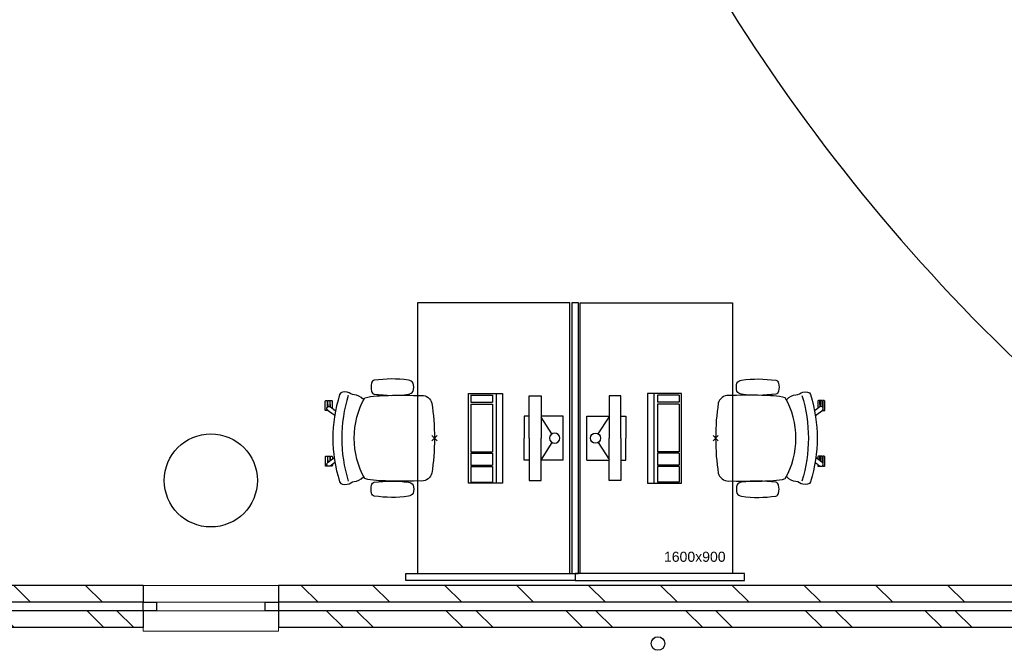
# Model space of a CAD drawing. Header units: millimetres. Extents: x -88840 to 85996, y -16279 to 104709.
# Tile 25 of 184: x -23498 to -17685, y 30781 to 34508. Entities that reach past the tile are written whole.
import ezdxf

# ---------------------------------------------------------------- set-up
doc = ezdxf.new("R2010")
doc.units = ezdxf.units.MM
doc.header["$LTSCALE"] = 400
doc.header["$PDMODE"] = 3
doc.header["$PDSIZE"] = 15
for name, color, linetype in [('-gd', 2, 'Continuous'), ('inlay', 6, 'Continuous'), ('inr', 4, 'Continuous'), ('plat', 5, 'Continuous'), ('sona-s008_ip0', 7, 'Continuous'), ('symbol', 1, 'Continuous')]:
    doc.layers.add(name, color=color, linetype=linetype)
for name, color, linetype, lineweight in [('Buitenkozijnen', 140, 'Continuous', 15), ('mat-baksteen', 5, 'Continuous', 25), ('mat-beton (ihwg)', 5, 'Continuous', 25), ('mat-kalkzandsteen', 5, 'Continuous', 25), ('None', 7, 'Continuous', 9)]:
    doc.layers.add(name, color=color, linetype=linetype, lineweight=lineweight)
doc.styles.add('Arial', font='arial.ttf', dxfattribs={"height": 176.388889})

# ---------------------------------------------------------------- blocks, each defined once
blk = doc.blocks.new('Kolom O 550')
at = {"layer": 'mat-beton (ihwg)', "lineweight": 25}
blk.add_circle((0, 0), 275, dxfattribs=at)
blk = doc.blocks.new('Gevelpui best 800')
at = {"layer": 'Buitenkozijnen', "color": 43, "linetype": 'Continuous', "lineweight": 9}
blk.add_lwpolyline([(-400, 270), (400, 270), (400, 0), (-400, 0)], close=True, dxfattribs=at)
at = {"layer": 'Buitenkozijnen', "color": 140, "linetype": 'Continuous', "lineweight": 15}
blk.add_lwpolyline([(-400, 150), (400, 150), (400, 100), (-400, 100)], close=True, dxfattribs=at)
at = {"layer": 'Buitenkozijnen', "color": 92, "linetype": 'Continuous', "lineweight": 25}
for points in [[(-400, 150), (-320, 150), (-320, 100), (-400, 100)], [(320, 150), (400, 150), (400, 100), (320, 100)]]:
    blk.add_lwpolyline(points, close=True, dxfattribs=at)
blk = doc.blocks.new('*X57')
at = {"layer": 'None', "lineweight": 9}
for p, q in [((-11028.9, 19518.1), (-10928.9, 19618.1)), ((-11028.9, 19093.8), (-10928.9, 19193.8)), ((-11028.9, 18669.6), (-10928.9, 18769.6)), ((-11028.9, 18245.3), (-10928.9, 18345.3)), ((-11028.9, 17821.1), (-10928.9, 17921.1)), ((-11028.9, 17396.8), (-10928.9, 17496.8)), ((-11028.9, 16972.5), (-10928.9, 17072.5)), ((-11028.9, 16548.3), (-10928.9, 16648.3)), ((-11028.9, 16124), (-10928.9, 16224)), ((-11028.9, 15699.7), (-10928.9, 15799.7))]:
    blk.add_line(p, q, dxfattribs=at)
blk = doc.blocks.new('*X58')
at = {"layer": 'None', "lineweight": 9}
for p, q in [((-11178.9, 19933.8), (-11172.7, 19940)), ((-11178.9, 19757.4), (-11078.9, 19857.4)), ((-11178.9, 19226.7), (-11078.9, 19326.7)), ((-11178.9, 19050.3), (-11078.9, 19150.3)), ((-11178.9, 18519.6), (-11078.9, 18619.6)), ((-11178.9, 18343.2), (-11078.9, 18443.2)), ((-11178.9, 17812.5), (-11078.9, 17912.5)), ((-11178.9, 17636.1), (-11078.9, 17736.1)), ((-11178.9, 17105.4), (-11078.9, 17205.4)), ((-11178.9, 16929), (-11078.9, 17029)), ((-11178.9, 16398.3), (-11078.9, 16498.3)), ((-11178.9, 16221.9), (-11078.9, 16321.9)), ((-11178.9, 15691.2), (-11078.9, 15791.2)), ((-11178.9, 15514.8), (-11078.9, 15614.8))]:
    blk.add_line(p, q, dxfattribs=at)
blk = doc.blocks.new('*X59')
at = {"layer": 'None', "lineweight": 9}
for p, q in [((-11028.9, 14426.9), (-10928.9, 14526.9)), ((-11028.9, 14002.7), (-10928.9, 14102.7)), ((-11028.9, 13578.4), (-10928.9, 13678.4)), ((-11028.9, 13154.2), (-10928.9, 13254.2)), ((-11028.9, 12729.9), (-10928.9, 12829.9)), ((-11028.9, 12305.6), (-10928.9, 12405.6)), ((-11028.9, 11881.4), (-10928.9, 11981.4)), ((-11028.9, 11457.1), (-10928.9, 11557.1)), ((-11028.9, 11032.8), (-10928.9, 11132.8)), ((-11028.9, 10608.6), (-10928.9, 10708.6)), ((-11028.9, 10184.3), (-10928.9, 10284.3))]:
    blk.add_line(p, q, dxfattribs=at)
blk = doc.blocks.new('*X60')
at = {"layer": 'None', "lineweight": 9}
for p, q in [((-11178.9, 14276.9), (-11078.9, 14376.9)), ((-11178.9, 14100.6), (-11078.9, 14200.6)), ((-11178.9, 13569.8), (-11078.9, 13669.8)), ((-11178.9, 13393.4), (-11078.9, 13493.4)), ((-11178.9, 12862.7), (-11078.9, 12962.7)), ((-11178.9, 12686.3), (-11078.9, 12786.3)), ((-11178.9, 12155.6), (-11078.9, 12255.6)), ((-11178.9, 11979.2), (-11078.9, 12079.2)), ((-11178.9, 11448.5), (-11078.9, 11548.5)), ((-11178.9, 11272.1), (-11078.9, 11372.1)), ((-11178.9, 10741.4), (-11078.9, 10841.4)), ((-11178.9, 10565), (-11078.9, 10665))]:
    blk.add_line(p, q, dxfattribs=at)
blk = doc.blocks.new('HWA')
at = {"layer": 'None', "color": 92, "linetype": 'Continuous', "lineweight": 25}
blk.add_circle((0, -74), 40, dxfattribs=at)
blk = doc.blocks.new('SONA-S008_B2')
at = {"layer": '-gd'}
blk.add_open_spline([(-253, -509.5), (-87.8, -560.2), (87.8, -560.2), (253, -509.5)], degree=3, dxfattribs=at)
for points in [[(-206.6, -15.8), (-79.4, 5.3), (79.6, 5.3), (206.6, -15.8)], [(-253, -73.9), (-253.4, -51.6), (-233.1, -20.2), (-206.6, -15.8)], [(206.6, -15.8), (233.1, -20.2), (253.4, -51.6), (253, -73.9)], [(-253, -272.1), (-257.1, -206.8), (-252.1, -139.2), (-253, -73.9)], [(253, -73.9), (252.1, -139.2), (257.1, -206.8), (253, -272.1)], [(-342.5, -153.6), (-353.5, -221.1), (-351.5, -287.6), (-342.5, -355.4)], [(-325.3, -126.1), (-337, -131.7), (-340.4, -140.8), (-342.5, -153.6)], [(-277.9, -126.1), (-287.8, -121.3), (-315.3, -121.3), (-325.3, -126.1)], [(-260.7, -153.6), (-262.7, -140.8), (-266.2, -131.7), (-277.9, -126.1)], [(-260.7, -355.4), (-251.6, -287.6), (-249.7, -221.1), (-260.7, -153.6)], [(260.6, -355.4), (251.6, -287.6), (249.7, -221.1), (260.6, -153.6)], [(260.6, -153.6), (262.7, -140.8), (266.2, -131.7), (277.9, -126.1)], [(277.9, -126.1), (287.8, -121.3), (315.3, -121.3), (325.3, -126.1)], [(325.3, -126.1), (337, -131.7), (340.4, -140.8), (342.5, -153.6)], [(342.5, -153.6), (353.4, -221.1), (351.5, -287.6), (342.5, -355.4)], [(-238.9, -411.5), (-253, -365.7), (-250.2, -318.7), (-253, -272.1)], [(253, -272.1), (250.2, -318.7), (253, -365.7), (238.9, -411.5)], [(-250.7, -332.5), (-253.1, -331.7), (-255.4, -330.9), (-257.6, -330.2)], [(-255.2, -303.9), (-254.1, -304.3), (-252.9, -304.7), (-251.7, -305.1)], [(256.9, -323.2), (255, -323.8), (253.1, -324.4), (251, -325.1)], [(251.9, -297.7), (252.9, -297.4), (253.8, -297.1), (254.7, -296.8)], [(-342.5, -355.4), (-341.5, -363), (-333.6, -369.9), (-326.1, -371.8)], [(-326.1, -371.8), (-310.3, -375.7), (-292.8, -375.7), (-277, -371.8)], [(-277, -371.8), (-269.5, -369.9), (-261.7, -363), (-260.7, -355.4)], [(277, -371.8), (269.5, -369.9), (261.7, -363), (260.6, -355.4)], [(326.1, -371.8), (310.3, -375.7), (292.8, -375.7), (277, -371.8)], [(342.5, -355.4), (341.5, -363), (333.6, -369.9), (326.1, -371.8)], [(-227.3, -418.1), (-247.1, -436.6), (-255.7, -455.2), (-255.5, -473.7)], [(238.9, -411.5), (95.4, -494.5), (-95.5, -494.5), (-238.9, -411.5)], [(255.5, -473.7), (255.7, -455.2), (247.1, -436.6), (227.3, -418.1)], [(-272.1, -515.2), (-274.4, -533.8), (-273.7, -555.7), (-258.6, -560.1)], [(-255.5, -473.7), (-255.4, -489), (-270.3, -500.1), (-272.1, -515.2)], [(272.1, -515.2), (270.3, -500.1), (255.4, -489), (255.5, -473.7)], [(258.6, -560.1), (273.7, -555.6), (274.4, -533.8), (272.1, -515.2)], [(-258.6, -560.1), (-77.4, -613.6), (78.8, -613.6), (258.6, -560.1)], [(-222.5, -641.1), (-222.5, -641.1), (-222.4, -632.9), (-222.4, -632.9)], [(-222.4, -606.9), (-222.4, -604.9), (-220.7, -603.3), (-218.7, -603.3)], [(-222.4, -615.1), (-222.4, -615.1), (-222.4, -606.9), (-222.4, -606.9)], [(-218.8, -615.1), (-218.8, -615.1), (-222.4, -615.1), (-222.4, -615.1)], [(-222.4, -629.9), (-222.4, -629.9), (-222.4, -618.1), (-222.4, -618.1)], [(-222.4, -618.1), (-222.4, -618.1), (-198.5, -618.1), (-198.5, -618.1)], [(-198.6, -630), (-198.6, -630), (-222.4, -629.9), (-222.4, -629.9)], [(-222.4, -632.9), (-222.4, -632.9), (-218.8, -632.9), (-218.8, -632.9)], [(-198.5, -615.1), (-198.5, -615.1), (-218.8, -615.1), (-218.8, -615.1)], [(-218.8, -632.9), (-218.8, -632.9), (-198.6, -633), (-198.6, -633)], [(-218.7, -603.3), (-218.7, -603.3), (-192, -603.3), (-176.8, -603.3)], [(-198.6, -633), (-198.6, -633), (-198.6, -630), (-198.6, -630)], [(-198.6, -630), (-198.6, -630), (-186.7, -630), (-186.7, -630)], [(-198.6, -633), (-198.6, -633), (-186.7, -633), (-186.7, -633)], [(-198.5, -618.1), (-198.5, -618.1), (-198.5, -615.1), (-198.5, -615.1)], [(-198.5, -615.1), (-198.5, -615.1), (-186.7, -615.2), (-186.7, -615.2)], [(-198.5, -618.1), (-198.5, -618.1), (-189.1, -618.2), (-187.1, -618.2)], [(-182.7, -633.4), (-188.4, -629.2), (-189.7, -621.1), (-185.5, -615.4)], [(-185.4, -615.2), (-186.2, -615.2), (-186.7, -615.2), (-186.7, -615.2)], [(-186.7, -615.2), (-186.7, -615.2), (-186.7, -616.4), (-186.7, -617.3)], [(-185.9, -630), (-186.4, -630), (-186.7, -630), (-186.7, -630)], [(-186.7, -630), (-186.7, -630), (-186.7, -633), (-186.7, -633)], [(-186.7, -633), (-186.7, -633), (-185.3, -633), (-183.1, -633)], [(-185.5, -615.4), (-185.5, -615.4), (-176.5, -602.9), (-162.6, -583.8)], [(-164.7, -630.5), (-168.8, -636.2), (-176.9, -637.5), (-182.7, -633.4)], [(-182.7, -633.4), (-182.7, -633.4), (-182.7, -633.4), (-182.7, -633.4)], [(-167.1, -633), (-166.7, -633), (-166.5, -633), (-166.5, -633)], [(-166.5, -633), (-166.5, -633), (-162.9, -633.1), (-162.9, -633.1)], [(-134.5, -588.9), (-152.4, -613.6), (-164.7, -630.5), (-164.7, -630.5)], [(-162.8, -630.1), (-162.8, -630.1), (-163.4, -630.1), (-164.4, -630)], [(-162.9, -633.1), (-162.9, -633.1), (-162.9, -641.3), (-162.9, -641.3)], [(-162.8, -628), (-162.8, -629.2), (-162.8, -630.1), (-162.8, -630.1)], [(106.4, -606.6), (106.4, -604.6), (108, -603), (110, -603)], [(106.4, -614.8), (106.4, -614.8), (106.4, -606.6), (106.4, -606.6)], [(110.1, -614.8), (110.1, -614.8), (106.4, -614.8), (106.4, -614.8)], [(106.4, -629.7), (106.4, -629.7), (106.4, -617.8), (106.4, -617.8)], [(106.4, -617.8), (106.4, -617.8), (130.3, -617.8), (130.3, -617.8)], [(130.3, -629.6), (130.3, -629.6), (106.4, -629.7), (106.4, -629.7)], [(106.4, -640.9), (106.4, -640.9), (106.4, -632.7), (106.4, -632.7)], [(106.4, -632.7), (106.4, -632.7), (110.1, -632.7), (110.1, -632.7)], [(110, -603), (110, -603), (115.6, -603), (123.1, -603)], [(130.3, -614.8), (130.3, -614.8), (110.1, -614.8), (110.1, -614.8)], [(110.1, -632.7), (110.1, -632.7), (130.3, -632.6), (130.3, -632.6)], [(143.1, -630.4), (143.1, -630.4), (131.8, -614.9), (115.2, -592)], [(130.3, -617.8), (130.3, -617.8), (130.3, -614.8), (130.3, -614.8)], [(130.3, -614.8), (130.3, -614.8), (130.9, -614.8), (131.7, -614.8)], [(130.3, -617.8), (130.3, -617.8), (131.9, -617.8), (133.9, -617.8)], [(130.3, -632.6), (130.3, -632.6), (130.3, -629.6), (130.3, -629.6)], [(130.3, -629.6), (130.3, -629.6), (142.1, -629.6), (142.1, -629.6)], [(130.3, -632.6), (130.3, -632.6), (142.2, -632.6), (142.2, -632.6)], [(142.5, -629.6), (142.3, -629.6), (142.1, -629.6), (142.1, -629.6)], [(142.1, -629.6), (142.1, -629.6), (142.2, -632.6), (142.2, -632.6)], [(142.2, -632.6), (142.2, -632.6), (143.3, -632.6), (145.1, -632.6)], [(161.1, -633.2), (155.3, -637.4), (147.2, -636.1), (143.1, -630.4)], [(143.7, -587.5), (156, -604.4), (163.9, -615.2), (163.9, -615.2)], [(154.9, -602.9), (159.4, -602.9), (162.3, -602.9), (162.3, -602.9)], [(163.9, -615.2), (168.1, -621), (166.8, -629.1), (161.1, -633.2)], [(161.1, -633.2), (161.1, -633.2), (161.1, -633.2), (161.1, -633.2)], [(161.8, -632.6), (162.2, -632.6), (162.4, -632.6), (162.4, -632.6)], [(162.3, -602.9), (164.4, -602.9), (166, -604.6), (166, -606.6)], [(162.4, -632.6), (162.4, -632.6), (166, -632.6), (166, -632.6)], [(166, -614.8), (166, -614.8), (164.6, -614.8), (163.5, -614.8)], [(166, -629.6), (166, -629.6), (165.4, -629.6), (164.4, -629.6)], [(165.3, -617.8), (165.8, -617.8), (166, -617.8), (166, -617.8)], [(166, -606.6), (166, -606.6), (166, -614.8), (166, -614.8)], [(166, -617.8), (166, -617.8), (166, -618.6), (166, -619.9)], [(166, -625.7), (166, -627.8), (166, -629.6), (166, -629.6)], [(166, -632.6), (166, -632.6), (166, -640.8), (166, -640.8)], [(-218.8, -644.8), (-220.8, -644.8), (-222.5, -643.1), (-222.5, -641.1)], [(-166.5, -644.9), (-166.5, -644.9), (-218.8, -644.8), (-218.8, -644.8)], [(-162.9, -641.3), (-162.9, -643.3), (-164.5, -644.9), (-166.5, -644.9)], [(110.1, -644.5), (108.1, -644.5), (106.5, -642.9), (106.4, -640.9)], [(162.4, -644.4), (162.4, -644.4), (110.1, -644.5), (110.1, -644.5)], [(166, -640.8), (166, -642.8), (164.4, -644.4), (162.4, -644.4)]]:
    blk.add_open_spline(points, degree=3)
at = {"layer": 'sona-s008_ip0'}
blk.add_point((0, 0), dxfattribs=at)
blk = doc.blocks.new('SYMB-CMP4_B2')
for p, q in [((-130, 558.1), (130, 558.1)), ((-130, 558.1), (-130, 428.1)), ((130, 558.1), (130, 428.1)), ((-25.3, 491.9), (-125, 428.1)), ((25.3, 491.9), (125, 428.1)), ((-250, 358.1), (-250, 428.1)), ((-250, 428.1), (0, 428.1)), ((250, 428.1), (0, 428.1)), ((250, 358.1), (250, 428.1)), ((0, 358.1), (-250, 358.1)), ((-130, 358.1), (-130, 328.1)), ((0, 358.1), (250, 358.1)), ((130, 358.1), (130, 328.1)), ((-130, 328.1), (0, 328.1)), ((130, 328.1), (0, 328.1)), ((265, 200), (-265, 200)), ((-265, 200), (-265, 0)), ((265, 0), (265, 200)), ((265, 162.9), (-265, 162.9)), ((-166.8, 141.5), (-259.7, 141.5)), ((-259.7, 12.9), (-259.7, 141.5)), ((-166.8, 12.9), (-166.8, 141.5)), ((-88, 141.5), (-159.1, 141.5)), ((-159.1, 12.9), (-159.1, 141.5)), ((-88, 12.9), (-88, 141.5)), ((200.4, 141.5), (-81.5, 141.5)), ((-81.5, 12.9), (-81.5, 141.5)), ((200.4, 12.9), (200.4, 141.5)), ((254.7, 141.5), (212.3, 141.5)), ((212.3, 12.9), (212.3, 141.5)), ((254.7, 12.9), (254.7, 141.5)), ((-265, 0), (265, 0)), ((-166.8, 12.9), (-259.7, 12.9)), ((-88, 12.9), (-159.1, 12.9)), ((200.4, 12.9), (-81.5, 12.9)), ((254.7, 12.9), (212.3, 12.9))]:
    blk.add_line(p, q)
blk.add_circle((0, 508.1), 30)

msp = doc.modelspace()

# ---------------------------------------------------------------- linework, layer by layer
at = {"layer": 'inlay'}
for centre, radius, start, end in [((-18891.14228, 31154.04086), 7864.77886, 111.628478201, 179.919524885), ((-10058.67795, 40362.73166), 10910.67111, 197.5472811, 227.579846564)]:
    msp.add_arc(centre, radius, start, end, dxfattribs=at)
at = {"layer": 'inr'}
for points in [[(-20249.21513, 31234.72872), (-20249.21513, 32834.72872), (-21149.21513, 32834.72872), (-21149.21513, 31234.72872)], [(-20239.21513, 32834.72872), (-20239.21513, 31234.72872), (-20199.21513, 31234.72872), (-20199.21513, 32834.72872)], [(-20189.21513, 31234.72872), (-20189.21513, 32834.72872), (-19289.21513, 32834.72872), (-19289.21513, 31234.72872)], [(-21219.21513, 31234.72872), (-20219.21513, 31234.72872), (-20219.21513, 31194.72872), (-21219.21513, 31194.72872)], [(-19219.21513, 31234.72872), (-20219.21513, 31234.72872), (-20219.21513, 31194.72872), (-19219.21513, 31194.72872)]]:
    msp.add_lwpolyline(points, close=True, dxfattribs=at)
at = {"layer": 'mat-baksteen', "lineweight": 25}
for p, q in [((-22769.7156, 31015.08738), (-27249.7156, 31015.08738)), ((-22769.7156, 31015.08738), (-22769.7156, 30915.08738)), ((-21969.7156, 31015.08738), (-21969.7156, 30915.08738)), ((-17489.7156, 31015.08738), (-21969.7156, 31015.08738)), ((-22769.7156, 30915.08738), (-27249.7156, 30915.08738)), ((-17489.7156, 30915.08738), (-21969.7156, 30915.08738))]:
    msp.add_line(p, q, dxfattribs=at)
at = {"layer": 'mat-kalkzandsteen', "lineweight": 25}
for p, q in [((-22769.7156, 31165.08738), (-27249.7156, 31165.08738)), ((-22769.7156, 31165.08738), (-22769.7156, 31065.08738)), ((-21969.7156, 31165.08738), (-21969.7156, 31065.08738)), ((-17489.7156, 31165.08738), (-21969.7156, 31165.08738)), ((-22769.7156, 31065.08738), (-27249.7156, 31065.08738)), ((-17489.7156, 31065.08738), (-21969.7156, 31065.08738))]:
    msp.add_line(p, q, dxfattribs=at)

# ---------------------------------------------------------------- block references
at = {"layer": 'Buitenkozijnen', "color": 7, "rotation": 180}
msp.add_blockref('Gevelpui best 800', (-22369.7156, 31165.08738), dxfattribs=at)
at = {"layer": 'inr', "rotation": 270}
msp.add_blockref('SONA-S008_B2', (-21049.21513, 32034.72872), dxfattribs=at)
at = {"layer": 'inr', "xscale": -1, "rotation": 90}
msp.add_blockref('SONA-S008_B2', (-19389.21513, 32034.72872), dxfattribs=at)
at = {"layer": 'mat-baksteen', "rotation": 90}
for name in ['*X58', '*X60']:
    msp.add_blockref(name, (-7309.7156, 42093.98738), dxfattribs=at)
at = {"layer": 'mat-beton (ihwg)', "color": 7, "rotation": 90}
msp.add_blockref('Kolom O 550', (-22369.7156, 31785.04674), dxfattribs=at)
at = {"layer": 'mat-kalkzandsteen', "rotation": 90}
for name in ['*X57', '*X59']:
    msp.add_blockref(name, (-7309.7156, 42093.98738), dxfattribs=at)
at = {"layer": 'None', "color": 7}
msp.add_blockref('HWA', (-19729.7156, 30895.08738), dxfattribs=at)
at = {"layer": 'symbol', "xscale": -1, "rotation": 270}
msp.add_blockref('SYMB-CMP4_B2', (-20847.72643, 32034.72872), dxfattribs=at)
at = {"layer": 'symbol', "rotation": 90}
msp.add_blockref('SYMB-CMP4_B2', (-19590.70383, 32034.72872), dxfattribs=at)

# ---------------------------------------------------------------- texts
at = {"layer": 'plat', "insert": (-19694.19507, 31363.66083), "char_height": 59.266667, "attachment_point": 1, "style": 'Arial'}
msp.add_mtext('1600x900', dxfattribs=at)

doc.saveas('drawing.dxf')
